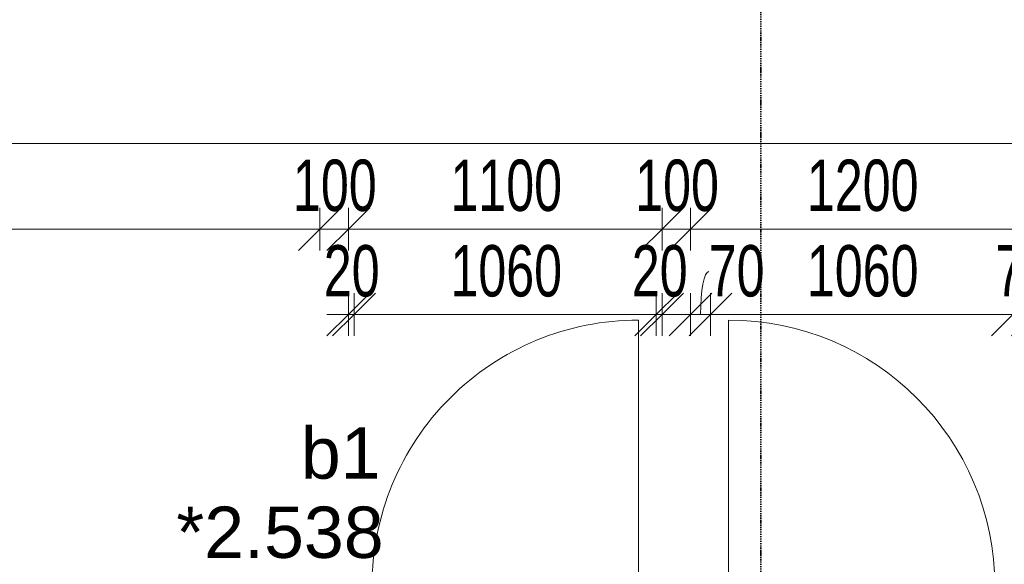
# Model space of a CAD drawing. Header units: millimetres. Extents: x -80560 to 110805, y -11020 to 52719.
# Tile 41 of 182: x 63642 to 67095, y 18243 to 20153. Entities that reach past the tile are written whole.
import ezdxf

# ---------------------------------------------------------------- set-up
doc = ezdxf.new("R2010")
doc.units = ezdxf.units.MM
doc.linetypes.add('DASHDOT2', pattern=[8, 4, -2, 0, -2])
for name, color, linetype, lineweight in [('A-ANNO-DIMS', 211, 'Continuous', 9), ('A-ANNO-DIMS-100', 211, 'Continuous', 9), ('A-DOOR', 31, 'Continuous', 18), ('A-GLAZ-IDEN', 152, 'Continuous', 18), ('G-ANNO-SYMB', 111, 'Continuous', 9)]:
    doc.layers.add(name, color=color, linetype=linetype, lineweight=lineweight)
doc.styles.add('Arial', font='arial.ttf', dxfattribs={"height": 180})
doc.styles.add('Arial_6', font='arial.ttf', dxfattribs={"width": 0.7, "height": 180})
doc.dimstyles.new('n3o_1_8', dxfattribs={"dimscale": 304.8, "dimtxt": 183.646692, "dimasz": 0.492126, "dimexe": 0.246063, "dimexo": 0.0625, "dimgap": 0.032808, "dimtad": 1, "dimdec": 0, "dimdsep": 46, "dimtxsty": 'Arial_6', "dimblk1": 'OBLIQUE', "dimblk2": 'OBLIQUE', "dimsah": 1, "dimcen": 0.09, "dimdle": 0.246063, "dimazin": 0, "dimtfac": 1, "dimtdec": 4, "dimtix": 1, "dimtmove": 0, "dimatfit": 3, "dimfxl": 0.246063, "dimfxlon": 1, "dimtvp": 1, "dimtolj": 1, "dimtzin": 0, "dimarcsym": 2})
doc.dimstyles.new('n3o_1_8_1', dxfattribs={"dimscale": 304.8, "dimtxt": 183.646692, "dimasz": 0.492126, "dimexe": 0.246063, "dimexo": 0.0625, "dimgap": 0.032808, "dimtad": 1, "dimdec": 0, "dimdsep": 46, "dimtxsty": 'Arial_6', "dimblk1": 'OBLIQUE', "dimblk2": 'OBLIQUE', "dimsah": 1, "dimcen": 0.09, "dimdle": 0.246063, "dimazin": 0, "dimtfac": 1, "dimtdec": 4, "dimtix": 1, "dimtmove": 1, "dimatfit": 3, "dimfxl": 0.246063, "dimfxlon": 1, "dimtvp": 1, "dimtolj": 1, "dimtzin": 0, "dimarcsym": 2})
doc.dimstyles.new('n3o_1_8_3', dxfattribs={"dimscale": 304.8, "dimtxt": 183.646692, "dimasz": 0.492126, "dimexe": 0.246063, "dimexo": 0.0625, "dimgap": 0.032808, "dimtad": 1, "dimdec": 0, "dimdsep": 46, "dimtxsty": 'Arial_6', "dimblk1": 'OBLIQUE', "dimblk2": 'OBLIQUE', "dimsah": 1, "dimcen": 0.09, "dimdle": 0.246063, "dimazin": 0, "dimtfac": 1, "dimtdec": 4, "dimtix": 1, "dimtmove": 0, "dimatfit": 3, "dimfxl": 0.246063, "dimfxlon": 1, "dimtvp": 1, "dimtolj": 1, "dimtzin": 0, "dimarcsym": 2})

# ---------------------------------------------------------------- blocks, each defined once
blk = doc.blocks.new('00_n3o_symbool_swingangle - std-31745489-DO_02 tweede verdieping')
at = {"layer": 'A-DOOR'}
blk.add_line((-415, -10), (-415, -944), dxfattribs=at)
blk.add_arc((-415, -10), 934, 270, 0, dxfattribs=at)
blk = doc.blocks.new('00_n3o_symbool_swingangle - std-31756284-DO_02 tweede verdieping')
at = {"layer": 'A-DOOR'}
blk.add_line((-415, 10), (-415, 944), dxfattribs=at)
blk.add_arc((-415, 10), 934, 360, 90, dxfattribs=at)
blk = doc.blocks.new('DIMBLOCK263-DO_02 tweede verdieping')
at = {"layer": 'A-ANNO-DIMS-100'}
for p, q in [((56644.8, 19718.6), (56719.8, 19793.6)), ((56644.8, 19793.6), (56644.8, 19643.6)), ((56644.8, 19718.6), (56644.8, 19793.6)), ((68407.3, 19718.6), (68482.3, 19793.6)), ((68407.3, 19793.6), (68407.3, 19643.6)), ((68407.3, 19718.6), (68407.3, 19793.6)), ((56644.8, 19718.6), (56569.8, 19643.6)), ((56644.8, 19718.6), (68407.3, 19718.6)), ((68407.3, 19718.6), (68332.3, 19643.6))]:
    blk.add_line(p, q, dxfattribs=at)
at = {"layer": 'A-ANNO-DIMS-100', "color": 0, "insert": (62285.9, 19962.2), "char_height": 180, "width": 576.368, "attachment_point": 1, "line_spacing_factor": 0.941778, "style": 'Arial_6'}
blk.add_mtext('11763', dxfattribs=at)
blk = doc.blocks.new('_Oblique')
at = {"color": 0, "linetype": 'ByBlock', "lineweight": -2}
blk.add_line((-0.5, -0.5), (0.5, 0.5), dxfattribs=at)
blk = doc.blocks.new('DIMBLOCK285-DO_02 tweede verdieping')
at = {"layer": 'A-ANNO-DIMS-100'}
for p, q in [((61944.8, 19418.6), (62019.8, 19493.6)), ((61944.8, 19343.6), (61944.8, 19493.6)), ((64694.8, 19418.6), (64769.8, 19493.6)), ((64694.8, 19343.6), (64694.8, 19493.6)), ((61944.8, 19418.6), (61869.8, 19343.6)), ((61944.8, 19418.6), (64694.8, 19418.6)), ((61944.8, 19418.6), (61944.8, 19343.6)), ((64694.8, 19418.6), (64619.8, 19343.6)), ((64694.8, 19418.6), (64694.8, 19343.6))]:
    blk.add_line(p, q, dxfattribs=at)
at = {"layer": 'A-ANNO-DIMS-100', "color": 0, "insert": (63127.7, 19662.2), "char_height": 180, "width": 461.094, "attachment_point": 1, "line_spacing_factor": 0.941778, "style": 'Arial_6'}
blk.add_mtext('2750', dxfattribs=at)
blk = doc.blocks.new('DIMBLOCK286-DO_02 tweede verdieping')
at = {"layer": 'A-ANNO-DIMS-100'}
for p, q in [((64694.8, 19418.6), (64769.8, 19493.6)), ((64694.8, 19343.6), (64694.8, 19493.6)), ((64794.8, 19418.6), (64869.8, 19493.6)), ((64794.8, 19343.6), (64794.8, 19493.6)), ((64694.8, 19418.6), (64619.8, 19343.6)), ((64694.8, 19418.6), (64794.8, 19418.6)), ((64694.8, 19418.6), (64694.8, 19343.6)), ((64794.8, 19418.6), (64719.8, 19343.6)), ((64794.8, 19418.6), (64794.8, 19343.6))]:
    blk.add_line(p, q, dxfattribs=at)
at = {"layer": 'A-ANNO-DIMS-100', "color": 0, "insert": (64600.7, 19662.2), "char_height": 180, "width": 345.821, "attachment_point": 1, "line_spacing_factor": 0.941778, "style": 'Arial_6'}
blk.add_mtext('100', dxfattribs=at)
blk = doc.blocks.new('DIMBLOCK287-DO_02 tweede verdieping')
at = {"layer": 'A-ANNO-DIMS-100'}
for p, q in [((64794.8, 19418.6), (64869.8, 19493.6)), ((64794.8, 19343.6), (64794.8, 19493.6)), ((65894.8, 19418.6), (65969.8, 19493.6)), ((65894.8, 19343.6), (65894.8, 19493.6)), ((64794.8, 19418.6), (64719.8, 19343.6)), ((64794.8, 19418.6), (65894.8, 19418.6)), ((64794.8, 19418.6), (64794.8, 19343.6)), ((65894.8, 19418.6), (65819.8, 19343.6)), ((65894.8, 19418.6), (65894.8, 19343.6))]:
    blk.add_line(p, q, dxfattribs=at)
at = {"layer": 'A-ANNO-DIMS-100', "color": 0, "insert": (65152.7, 19662.2), "char_height": 180, "width": 461.094, "attachment_point": 1, "line_spacing_factor": 0.941778, "style": 'Arial_6'}
blk.add_mtext('1100', dxfattribs=at)
blk = doc.blocks.new('DIMBLOCK288-DO_02 tweede verdieping')
at = {"layer": 'A-ANNO-DIMS-100'}
for p, q in [((65894.8, 19418.6), (65969.8, 19493.6)), ((65894.8, 19343.6), (65894.8, 19493.6)), ((65994.8, 19418.6), (66069.8, 19493.6)), ((65994.8, 19343.6), (65994.8, 19493.6)), ((65894.8, 19418.6), (65819.8, 19343.6)), ((65894.8, 19418.6), (65994.8, 19418.6)), ((65894.8, 19418.6), (65894.8, 19343.6)), ((65994.8, 19418.6), (65919.8, 19343.6)), ((65994.8, 19418.6), (65994.8, 19343.6))]:
    blk.add_line(p, q, dxfattribs=at)
at = {"layer": 'A-ANNO-DIMS-100', "color": 0, "insert": (65800.7, 19662.2), "char_height": 180, "width": 345.821, "attachment_point": 1, "line_spacing_factor": 0.941778, "style": 'Arial_6'}
blk.add_mtext('100', dxfattribs=at)
blk = doc.blocks.new('DIMBLOCK289-DO_02 tweede verdieping')
at = {"layer": 'A-ANNO-DIMS-100'}
for p, q in [((65994.8, 19418.6), (66069.8, 19493.6)), ((65994.8, 19343.6), (65994.8, 19493.6)), ((67194.8, 19418.6), (67269.8, 19493.6)), ((67194.8, 19343.6), (67194.8, 19493.6)), ((65994.8, 19418.6), (65919.8, 19343.6)), ((65994.8, 19418.6), (67194.8, 19418.6)), ((65994.8, 19418.6), (65994.8, 19343.6)), ((67194.8, 19418.6), (67119.8, 19343.6)), ((67194.8, 19418.6), (67194.8, 19343.6))]:
    blk.add_line(p, q, dxfattribs=at)
at = {"layer": 'A-ANNO-DIMS-100', "color": 0, "insert": (66402.7, 19662.2), "char_height": 180, "width": 461.094, "attachment_point": 1, "line_spacing_factor": 0.941778, "style": 'Arial_6'}
blk.add_mtext('1200', dxfattribs=at)
blk = doc.blocks.new('DIMBLOCK613-DO_02 tweede verdieping')
at = {"layer": 'A-ANNO-DIMS-100'}
for p, q in [((64794.8, 19118.6), (64869.8, 19193.6)), ((64794.8, 19043.6), (64794.8, 19193.6)), ((64814.8, 19118.6), (64889.8, 19193.6)), ((64814.8, 19193.6), (64814.8, 19043.6)), ((64814.8, 19118.6), (64814.8, 19193.6)), ((64719.8, 19118.6), (64814.8, 19118.6)), ((64794.8, 19118.6), (64719.8, 19043.6)), ((64814.8, 19118.6), (64739.8, 19043.6)), ((64794.8, 19118.6), (64794.8, 19043.6))]:
    blk.add_line(p, q, dxfattribs=at)
at = {"layer": 'A-ANNO-DIMS-100', "color": 0, "insert": (64708.8, 19362.2), "char_height": 180, "width": 230.547, "attachment_point": 1, "line_spacing_factor": 0.941778, "style": 'Arial_6'}
blk.add_mtext('20', dxfattribs=at)
blk = doc.blocks.new('DIMBLOCK614-DO_02 tweede verdieping')
at = {"layer": 'A-ANNO-DIMS-100'}
for p, q in [((64814.8, 19118.6), (64889.8, 19193.6)), ((64814.8, 19193.6), (64814.8, 19043.6)), ((64814.8, 19118.6), (64814.8, 19193.6)), ((65874.8, 19118.6), (65949.8, 19193.6)), ((65874.8, 19193.6), (65874.8, 19043.6)), ((65874.8, 19118.6), (65874.8, 19193.6)), ((64814.8, 19118.6), (64739.8, 19043.6)), ((64814.8, 19118.6), (65874.8, 19118.6)), ((65874.8, 19118.6), (65799.8, 19043.6))]:
    blk.add_line(p, q, dxfattribs=at)
at = {"layer": 'A-ANNO-DIMS-100', "color": 0, "insert": (65152.7, 19362.2), "char_height": 180, "width": 461.094, "attachment_point": 1, "line_spacing_factor": 0.941778, "style": 'Arial_6'}
blk.add_mtext('1060', dxfattribs=at)
blk = doc.blocks.new('DIMBLOCK615-DO_02 tweede verdieping')
at = {"layer": 'A-ANNO-DIMS-100'}
for p, q in [((65874.8, 19118.6), (65949.8, 19193.6)), ((65874.8, 19193.6), (65874.8, 19043.6)), ((65874.8, 19118.6), (65874.8, 19193.6)), ((65894.8, 19118.6), (65969.8, 19193.6)), ((65894.8, 19043.6), (65894.8, 19193.6)), ((65874.8, 19118.6), (65799.8, 19043.6)), ((65894.8, 19118.6), (65819.8, 19043.6)), ((65874.8, 19118.6), (65969.8, 19118.6)), ((65894.8, 19118.6), (65894.8, 19043.6))]:
    blk.add_line(p, q, dxfattribs=at)
at = {"layer": 'A-ANNO-DIMS-100', "color": 0, "insert": (65788.8, 19362.2), "char_height": 180, "width": 230.547, "attachment_point": 1, "line_spacing_factor": 0.941778, "style": 'Arial_6'}
blk.add_mtext('20', dxfattribs=at)
blk = doc.blocks.new('DIMBLOCK616-DO_02 tweede verdieping')
at = {"layer": 'A-ANNO-DIMS-100'}
for p, q in [((65994.8, 19118.6), (66069.8, 19193.6)), ((65994.8, 19043.6), (65994.8, 19193.6)), ((66064.8, 19118.6), (66139.8, 19193.6)), ((66064.8, 19193.6), (66064.8, 19043.6)), ((66064.8, 19118.6), (66064.8, 19193.6)), ((65919.8, 19118.6), (66064.8, 19118.6)), ((65994.8, 19118.6), (65919.8, 19043.6)), ((66064.8, 19118.6), (65989.8, 19043.6)), ((65994.8, 19118.6), (65994.8, 19043.6))]:
    blk.add_line(p, q, dxfattribs=at)
blk.add_ellipse((66058.5, 19118.6), major_axis=(0, 151.3), ratio=0.189896, start_param=0, end_param=1.570796, dxfattribs=at)
at = {"layer": 'A-ANNO-DIMS-100', "color": 0, "insert": (66058.5, 19362.2), "char_height": 180, "width": 230.547, "attachment_point": 1, "line_spacing_factor": 0.941778, "style": 'Arial_6'}
blk.add_mtext('70', dxfattribs=at)
blk = doc.blocks.new('DIMBLOCK617-DO_02 tweede verdieping')
at = {"layer": 'A-ANNO-DIMS-100'}
for p, q in [((66064.8, 19118.6), (66139.8, 19193.6)), ((66064.8, 19193.6), (66064.8, 19043.6)), ((66064.8, 19118.6), (66064.8, 19193.6)), ((67124.8, 19118.6), (67199.8, 19193.6)), ((67124.8, 19193.6), (67124.8, 19043.6)), ((67124.8, 19118.6), (67124.8, 19193.6)), ((66064.8, 19118.6), (65989.8, 19043.6)), ((66064.8, 19118.6), (67124.8, 19118.6)), ((67124.8, 19118.6), (67049.8, 19043.6))]:
    blk.add_line(p, q, dxfattribs=at)
at = {"layer": 'A-ANNO-DIMS-100', "color": 0, "insert": (66402.7, 19362.2), "char_height": 180, "width": 461.094, "attachment_point": 1, "line_spacing_factor": 0.941778, "style": 'Arial_6'}
blk.add_mtext('1060', dxfattribs=at)
blk = doc.blocks.new('DIMBLOCK618-DO_02 tweede verdieping')
at = {"layer": 'A-ANNO-DIMS-100'}
for p, q in [((67124.8, 19118.6), (67199.8, 19193.6)), ((67124.8, 19193.6), (67124.8, 19043.6)), ((67124.8, 19118.6), (67124.8, 19193.6)), ((67194.8, 19118.6), (67269.8, 19193.6)), ((67194.8, 19043.6), (67194.8, 19193.6)), ((67124.8, 19118.6), (67049.8, 19043.6)), ((67194.8, 19118.6), (67119.8, 19043.6)), ((67124.8, 19118.6), (67269.8, 19118.6)), ((67194.8, 19118.6), (67194.8, 19043.6))]:
    blk.add_line(p, q, dxfattribs=at)
at = {"layer": 'A-ANNO-DIMS-100', "color": 0, "insert": (67063.8, 19362.2), "char_height": 180, "width": 230.547, "attachment_point": 1, "line_spacing_factor": 0.941778, "style": 'Arial_6'}
blk.add_mtext('70', dxfattribs=at)

msp = doc.modelspace()

# ---------------------------------------------------------------- linework, layer by layer
at = {"layer": 'G-ANNO-SYMB', "linetype": 'DASHDOT2', "lineweight": 35}
msp.add_line((66241.3, 48457.5), (66241.3, 9141.8), dxfattribs=at)

# ---------------------------------------------------------------- block references
at = {"layer": 'A-DOOR', "rotation": 180}
msp.add_blockref('00_n3o_symbool_swingangle - std-31745489-DO_02 tweede verdieping', (65396.8, 18155.5), dxfattribs=at)
at = {"layer": 'A-DOOR'}
msp.add_blockref('00_n3o_symbool_swingangle - std-31756284-DO_02 tweede verdieping', (66542.8, 18155.5), dxfattribs=at)

# ---------------------------------------------------------------- texts
at = {"layer": 'A-GLAZ-IDEN', "lineweight": 9, "char_height": 180, "attachment_point": 1, "style": 'Arial'}
for s, insert, width in [('b1', (64628.2, 18723), 336.709), ('*2.538', (64191.6, 18445.2), 865.822)]:
    msp.add_mtext(s, dxfattribs=dict(at, insert=insert, width=width))

# ---------------------------------------------------------------- dimensions: what is measured, and where the dimension line sits
at = {"layer": 'A-ANNO-DIMS'}
for base, p1, p2, dimstyle, override, picture, middle in [((68407.3189632, 19718.55426), (56644.8189632, 19793.55426), (68407.3189632, 19793.55426), 'n3o_1_8', {"dimpost": '<>', "dimfxl": 11762.5}, 'DIMBLOCK263-DO_02 tweede verdieping', (62526.0689632, 19820.5187899)), ((64694.8, 19418.6), (61944.8, 19343.6), (64694.8, 19343.6), 'n3o_1_8', {"dimpost": '<>', "dimfxl": 2750}, 'DIMBLOCK285-DO_02 tweede verdieping', (63319.8, 19520.5)), ((64794.8, 19418.6), (64694.8, 19343.6), (64794.8, 19343.6), 'n3o_1_8', {"dimpost": '<>', "dimfxl": 100}, 'DIMBLOCK286-DO_02 tweede verdieping', (64744.8, 19520.5)), ((65894.8, 19418.6), (64794.8, 19343.6), (65894.8, 19343.6), 'n3o_1_8', {"dimpost": '<>', "dimfxl": 1100}, 'DIMBLOCK287-DO_02 tweede verdieping', (65344.8, 19520.5)), ((65994.8, 19418.6), (65894.8, 19343.6), (65994.8, 19343.6), 'n3o_1_8', {"dimpost": '<>', "dimfxl": 100}, 'DIMBLOCK288-DO_02 tweede verdieping', (65944.8, 19520.5)), ((67194.8, 19418.6), (65994.8, 19343.6), (67194.8, 19343.6), 'n3o_1_8', {"dimpost": '<>', "dimfxl": 1200}, 'DIMBLOCK289-DO_02 tweede verdieping', (66594.8, 19520.5)), ((64814.8, 19118.6), (64794.8, 19043.6), (64814.8, 19193.6), 'n3o_1_8_3', {"dimpost": '<>', "dimfxl": 151.32746}, 'DIMBLOCK613-DO_02 tweede verdieping', (64804.8, 19220.5)), ((65874.8, 19118.6), (64814.8, 19193.6), (65874.8, 19193.6), 'n3o_1_8_3', {"dimpost": '<>', "dimfxl": 1060}, 'DIMBLOCK614-DO_02 tweede verdieping', (65344.8, 19220.5)), ((65894.8, 19118.6), (65874.8, 19193.6), (65894.8, 19043.6), 'n3o_1_8_3', {"dimpost": '<>', "dimfxl": 151.32746}, 'DIMBLOCK615-DO_02 tweede verdieping', (65884.8, 19220.5)), ((67124.8, 19118.6), (66064.8, 19193.6), (67124.8, 19193.6), 'n3o_1_8_3', {"dimpost": '<>', "dimfxl": 1060}, 'DIMBLOCK617-DO_02 tweede verdieping', (66594.8, 19220.5)), ((67194.8, 19118.6), (67124.8, 19193.6), (67194.8, 19043.6), 'n3o_1_8_3', {"dimpost": '<>', "dimfxl": 165.529454}, 'DIMBLOCK618-DO_02 tweede verdieping', (67159.8, 19220.5))]:
    dim = msp.add_linear_dim(base=base, p1=p1, p2=p2, dimstyle=dimstyle, override=override, dxfattribs=at)
    dim.commit()
    dim.dimension.update_dxf_attribs({"geometry": picture, "text_midpoint": middle})
dim = msp.add_linear_dim(base=(66064.8, 19118.6), p1=(65994.8, 19043.6), p2=(66064.8, 19193.6), dimstyle='n3o_1_8_1', override={"dimpost": '<>', "dimfxl": 165.529454}, dxfattribs=at)
dim.commit()
dim.dimension.update_dxf_attribs({"geometry": 'DIMBLOCK616-DO_02 tweede verdieping', "text_midpoint": (66173.8, 19242.2), "dimtype": 160})

doc.saveas('drawing.dxf')
